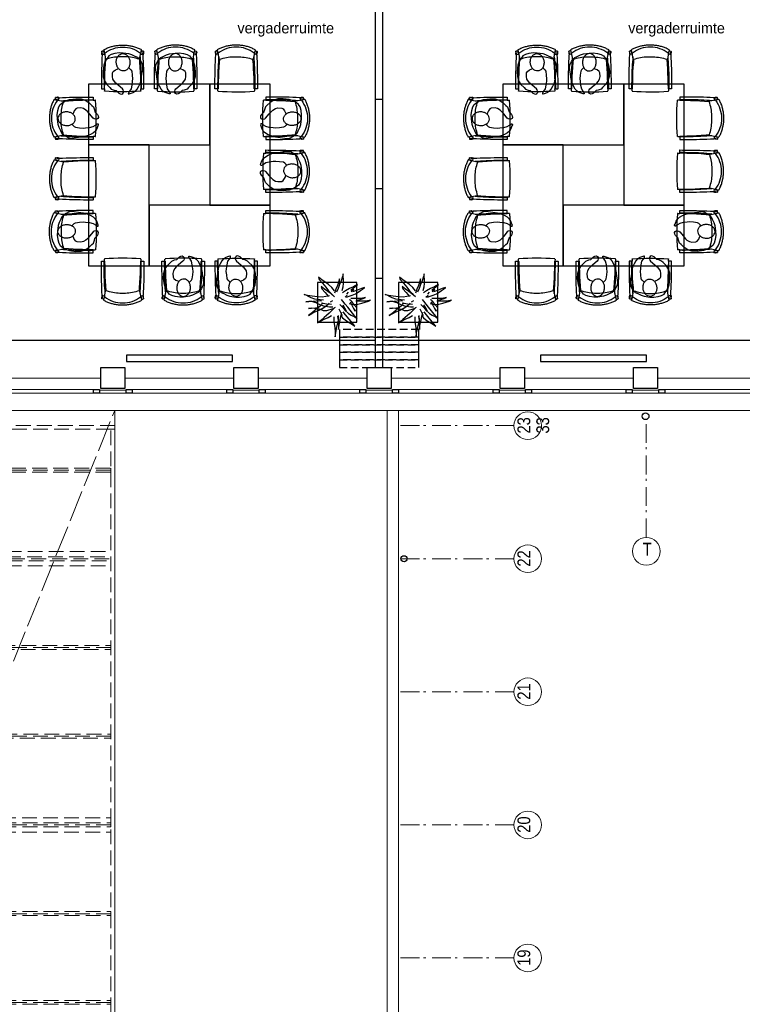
# Model space of a CAD drawing. Header units: millimetres. Extents: x 274611 to 749520, y 175257 to 298905.
# Tile 209 of 251: x 691975 to 701525, y 214855 to 227878. Entities that reach past the tile are written whole.
import ezdxf

# ---------------------------------------------------------------- set-up
doc = ezdxf.new("R2010")
doc.units = ezdxf.units.MM
doc.header["$LTSCALE"] = 400
doc.header["$PDMODE"] = 1
doc.header["$PDSIZE"] = 15
for name, pattern in [('HIDDEN', [0.375, 0.25, -0.125]), ('STYLE_02', [0.694427, 0.486069, -0.208359]), ('STYLE_03', [1.25, 1.041641, -0.208359]), ('STYLE_06', [1.041641, 0.625, -0.208282, 0.069427, -0.138931])]:
    doc.linetypes.add(name, pattern=pattern)
for name, color, linetype in [('-ve', 2, 'HIDDEN'), ('co1-1-n-1-0-8_ip0', 7, 'Continuous'), ('inlay', 6, 'Continuous'), ('inr', 4, 'Continuous'), ('plant', 114, 'Continuous'), ('plat', 5, 'Continuous'), ('symbol', 1, 'Continuous'), ('timmerwerk-ge', 150, 'Continuous'), ('timmerwerk-ve', 8, 'HIDDEN')]:
    doc.layers.add(name, color=color, linetype=linetype)
for name, color, linetype, lineweight in [('Buitenkozijnen', 140, 'Continuous', 15), ('mat-baksteen', 5, 'Continuous', 25), ('mat-beton (ihwg)', 5, 'Continuous', 25), ('None', 7, 'Continuous', 9)]:
    doc.layers.add(name, color=color, linetype=linetype, lineweight=lineweight)
doc.styles.add('Arial Narrow', font='ARIALN.TTF', dxfattribs={"height": 222.25})
doc.styles.add('s100', font='stylu.ttf', dxfattribs={"height": 100})

# ---------------------------------------------------------------- blocks, each defined once
blk = doc.blocks.new('*U2198')
at = {"layer": 'None', "color": 140, "linetype": 'STYLE_03', "lineweight": 15}
blk.add_line((-2694, -27630), (6326, -5310), dxfattribs=at)
at = {"layer": 'None', "color": 43, "linetype": 'STYLE_02', "lineweight": 9}
for p, q in [((792, -6073), (6276, -6073)), ((6276, -6123), (6276, -6073)), ((792, -6123), (6276, -6123)), ((2113, -7246), (6276, -7246)), ((6276, -7296), (6276, -7246)), ((2136, -7296), (6276, -7296)), ((2314, -8419), (6276, -8419)), ((6276, -8469), (6276, -8419)), ((2307, -8469), (6276, -8469)), ((1788, -9593), (6276, -9592)), ((6276, -9642), (6276, -9592)), ((1740, -9643), (6276, -9642)), ((-2669, -10765), (6276, -10765)), ((6276, -10815), (6276, -10765)), ((-2669, -10815), (6276, -10815)), ((-2669, -11938), (6276, -11938)), ((6276, -11988), (6276, -11938)), ((-2669, -11988), (6276, -11988)), ((-2669, -13111), (6276, -13111)), ((6276, -13161), (6276, -13111)), ((-2669, -13161), (6276, -13161))]:
    blk.add_line(p, q, dxfattribs=at)
at = {"layer": 'None', "color": 140, "linetype": 'STYLE_02', "lineweight": 15}
for p, q in [((6276, -6098), (792, -6098)), ((6251, -7271), (2059, -7271)), ((2121, -7175), (6276, -7175)), ((2121, -7365), (6276, -7365)), ((6276, -8445), (2297, -8445)), ((6276, -9618), (1762, -9618)), ((-2674, -10695), (6276, -10695)), ((6276, -10791), (-2669, -10791)), ((-2674, -10885), (6276, -10885)), ((6276, -11965), (-2674, -11965)), ((6276, -13138), (-2674, -13138))]:
    blk.add_line(p, q, dxfattribs=at)
at = {"layer": 'None', "color": 43, "linetype": 'STYLE_02', "lineweight": 9}
for points in [[(6326, -5508), (-634, -5508), (-584, -5558), (6326, -5558)], [(6276, -5558), (6326, -5558), (6326, -21322), (6276, -21322)]]:
    blk.add_lwpolyline(points, close=True, dxfattribs=at)
blk = doc.blocks.new('Gevelpui best 1410 (2D)')
at = {"layer": 'Buitenkozijnen', "lineweight": 15}
for p, q in [((-260, 0), (-260, -1410)), ((-260, 0), (-210, 0)), ((-210, 0), (-210, -1410)), ((-260, -1410), (-210, -1410))]:
    blk.add_line(p, q, dxfattribs=at)
at = {"layer": 'Buitenkozijnen', "color": 92, "lineweight": 25}
for points in [[(-260, 0), (-210, 0), (-210, -80), (-260, -80)], [(-260, -1330), (-210, -1330), (-210, -1410), (-260, -1410)]]:
    blk.add_lwpolyline(points, close=True, dxfattribs=at)
at = {"layer": 'None', "color": 43, "linetype": 'Continuous', "lineweight": 9}
blk.add_line((-410, 15), (-410, -1425), dxfattribs=at)
blk = doc.blocks.new('Kolom 280x320')
at = {"layer": 'mat-beton (ihwg)', "lineweight": 25}
blk.add_lwpolyline([(-300, 160), (-20, 160), (-20, -160), (-300, -160)], close=True, dxfattribs=at)
at = {"layer": 'None', "color": 92, "linetype": 'Continuous', "lineweight": 5}
blk.add_point((0, 0), dxfattribs=at)
blk = doc.blocks.new('HWA')
at = {"layer": 'None', "color": 92, "linetype": 'Continuous', "lineweight": 25}
blk.add_circle((0, -74), 40, dxfattribs=at)
blk = doc.blocks.new('SYMB-PS01_B2')
blk.add_lwpolyline([(59, 67), (70, 78), (86, 97), (96, 116), (98, 170), (99, 217), (92, 251), (81, 303), (67, 349), (45, 376), (34, 388), (27, 400), (26, 410), (36, 414), (52, 410), (91, 400), (122, 385), (148, 360), (173, 323), (197, 279), (212, 232), (226, 169), (242, 111), (247, 76), (244, 36), (229, 2), (211, -32), (190, -56), (158, -74), (117, -98), (79, -116), (3, -132), (-47, -138), (-107, -136), (-154, -127), (-189, -110), (-215, -78), (-241, -46), (-264, 7), (-282, 88), (-285, 159), (-274, 212), (-246, 263), (-209, 308), (-193, 329), (-157, 347), (-131, 355), (-98, 391), (-80, 403), (-61, 408), (-47, 402), (-35, 389), (-34, 373), (-37, 352), (-46, 340), (-99, 287), (-128, 256), (-144, 235), (-162, 201), (-165, 167), (-158, 117), (-147, 99), (-118, 82), (-93, 74), (-75, 68)])
blk.add_lwpolyline([(-98, -12, 0.078796), (-90, -57, 0.088041), (-69, -93, 0.105312), (-38, -117, 0.121926), (-4, -125, 0.121926), (29, -115, 0.105312), (58, -89, 0.088041), (77, -52, 0.078796), (83, -7, 0.078796), (74, 38, 0.088041), (54, 74, 0.105312), (23, 98, 0.121926), (-11, 105, 0.121926), (-44, 96, 0.105312), (-74, 70, 0.088041), (-92, 33, 0.078796)], format="xyb", close=True)
blk = doc.blocks.new('co1-1-n-1-0-8_b2')
at = {"linetype": 'Continuous'}
for p, q in [((-241, -40), (-241, -12)), ((241, -12), (241, -40)), ((-276, -536), (-277, -515)), ((-271, -489), (-271, -489)), ((-250, -554), (-241, -513)), ((-241, -513), (-225, -438)), ((-225, -438), (-224, -432)), ((224, -432), (225, -438)), ((225, -438), (241, -513)), ((241, -513), (250, -554)), ((271, -489), (271, -489)), ((276, -536), (277, -515)), ((249, -542), (249, -542))]:
    blk.add_line(p, q, dxfattribs=at)
at = {"linetype": 'Continuous', "flags": 128}
for points in [[(-271, -489), (-273, -444), (-275, -398), (-277, -352), (-278, -306), (-279, -260), (-280, -213), (-281, -167), (-281, -121), (-281, -74), (-281, -42, -0.413754), (-279, -40), (-241, -40, -0.411281), (-239, -42), (-238, -118), (-236, -181), (-234, -244), (-230, -307), (-226, -368), (-221, -429)], [(221, -429), (224, -387), (229, -324), (233, -261), (236, -198), (237, -135), (239, -42, -0.410009), (241, -40), (279, -40, -0.413754), (281, -42), (281, -74), (281, -121), (281, -167), (280, -213), (279, -260), (278, -306), (277, -352), (275, -398), (273, -444), (271, -489)]]:
    blk.add_lwpolyline(points, format="xyb", dxfattribs=at)
for points in [[(-231, -465), (-233, -434), (-236, -396), (-238, -357), (-240, -319), (-242, -285), (-243, -250), (-244, -216), (-245, -181), (-245, -147), (-246, -112), (-246, -77), (-246, -42)], [(231, -465), (233, -434), (236, -396), (238, -357), (240, -319), (242, -285), (243, -250), (244, -216), (245, -181), (245, -147), (246, -112), (246, -77), (246, -42)], [(-271, -488), (-272, -491), (-273, -496), (-274, -500), (-274, -501), (-274, -503), (-275, -504), (-275, -505), (-275, -507), (-276, -510), (-276, -512), (-277, -514)], [(-277, -514), (-277, -514), (-277, -515)], [(-269, -491), (-263, -494), (-247, -499), (-238, -501)], [(0, -465), (-18, -465), (-36, -465), (-59, -463), (-82, -461), (-106, -458), (-129, -454), (-152, -450), (-175, -444), (-198, -438), (-221, -431)], [(221, -431), (198, -438), (175, -444), (152, -450), (129, -454), (106, -458), (83, -461), (60, -463), (36, -465), (18, -465), (0, -465)], [(238, -501), (241, -500), (255, -496), (269, -492), (269, -491)], [(277, -514), (276, -512), (276, -509), (275, -507), (275, -505), (274, -504), (274, -502), (274, -501), (273, -497), (272, -494), (271, -488)], [(277, -514), (277, -514), (277, -515)], [(-252, -543), (-266, -540), (-275, -538)], [(-249, -557), (-242, -561), (-231, -566), (-221, -571), (-210, -576), (-198, -581), (-186, -585), (-173, -590), (-161, -594), (-149, -598), (-136, -601), (-123, -604), (-111, -607), (-98, -610), (-85, -612), (-73, -614), (-60, -615), (-47, -617), (-34, -618), (-23, -618), (-11, -619), (0, -619)], [(0, -619), (8, -619), (20, -618), (31, -618), (43, -617), (56, -616), (69, -614), (82, -612), (94, -610), (107, -608), (120, -605), (132, -602), (145, -599), (157, -595), (170, -591), (182, -587), (194, -582), (206, -577), (218, -572), (228, -567), (239, -562), (249, -557)], [(252, -543), (266, -540), (275, -538)]]:
    blk.add_lwpolyline(points, dxfattribs=at)
blk.add_arc((0, -2996), 2996, 85.4335, 94.5665)
at = {"linetype": 'Continuous'}
for centre, radius, start, end in [((-238, -12), 2.5, 94.5665, 179.4807), ((238, -12), 2.5, 0.5193, 85.4335), ((-269, -489), 2.5, 182.8058, 251.2127), ((0, -201), 391, 232.6355, 269.9709), ((0, -201), 391, 270.0307, 307.3629), ((269, -489), 2.5, 288.7873, 357.1942), ((-274, -536), 2.02, 180.4977, 256.3076), ((-251, -541), 2.06, 259.0773, 349.1575), ((-248, -555), 2.5, 167.791, 242.1608), ((251, -541), 2.06, 190.8425, 280.9227), ((248, -555), 2.5, 297.8392, 12.209), ((274, -536), 2.02, 283.6924, 359.5023)]:
    blk.add_arc(centre, radius, start, end, dxfattribs=at)
for points, knots in [([(-265, -493), (-265, -494), (-266, -495), (-266, -498), (-266, -499), (-267, -501), (-267, -503), (-268, -506), (-269, -508), (-269, -512), (-270, -514), (-271, -518), (-272, -520), (-272, -524), (-273, -526), (-274, -529), (-274, -530), (-275, -533), (-275, -535), (-275, -536)], [0, 0, 0, 0, 0.1046264, 0.1046264, 0.2041971, 0.2041971, 0.3037678, 0.3037678, 0.4397222, 0.4397222, 0.5756766, 0.5756766, 0.7177927, 0.7177927, 0.8100398, 0.8100398, 0.902287, 0.902287, 0.9702722, 0.9702722, 0.9702722, 0.9702722]), ([(-240, -501), (-240, -501), (-241, -504), (-242, -510), (-244, -519), (-247, -530), (-248, -537), (-249, -541)], [0, 0, 0, 0, 0.035243, 0.2774915, 0.5197864, 0.7622544, 1, 1, 1, 1]), ([(240, -501), (240, -501), (241, -504), (242, -510), (244, -519), (247, -530), (248, -537), (249, -541)], [0, 0, 0, 0, 0.034208, 0.276552, 0.518943, 0.761507, 1, 1, 1, 1]), ([(265, -493), (265, -494), (266, -495), (266, -498), (266, -499), (267, -501), (267, -503), (268, -506), (269, -508), (269, -512), (270, -514), (271, -518), (272, -520), (272, -524), (273, -526), (274, -529), (274, -530), (275, -533), (275, -535), (275, -536)], [0, 0, 0, 0, 0.1047297, 0.1047297, 0.2042741, 0.2042741, 0.3038185, 0.3038185, 0.4398435, 0.4398435, 0.5758684, 0.5758684, 0.7177557, 0.7177557, 0.8100315, 0.8100315, 0.9023074, 0.9023074, 0.9702936, 0.9702936, 0.9702936, 0.9702936])]:
    blk.add_open_spline(points, degree=3, knots=knots, dxfattribs=at)
at = {"layer": 'co1-1-n-1-0-8_ip0'}
blk.add_point((0, 0), dxfattribs=at)
blk = doc.blocks.new('boom nieuw 01')
at = {"layer": 'plant', "extrusion": (0, -4.44089e-16, -1)}
for p, q in [((-574, 694), (-627, 737)), ((-627, 737), (-616, 698)), ((-574, 694), (-627, 737)), ((-627, 737), (-616, 698)), ((-616, 698), (-564, 639)), ((-616, 698), (-564, 639)), ((-519, 654), (-574, 694)), ((-519, 654), (-574, 694)), ((-467, 618), (-519, 654)), ((-467, 618), (-519, 654)), ((-298, 670), (-316, 598)), ((-285, 709), (-298, 670)), ((-285, 665), (-285, 709)), ((-279, 616), (-285, 665)), ((-257, 677), (-284, 619)), ((-257, 677), (-284, 619)), ((-238, 749), (-257, 677)), ((-238, 749), (-257, 677)), ((-225, 789), (-238, 749)), ((-225, 789), (-238, 749)), ((-225, 745), (-225, 789)), ((-225, 745), (-225, 789)), ((-219, 696), (-225, 745)), ((-219, 696), (-225, 745)), ((-219, 630), (-219, 696)), ((-219, 630), (-219, 696)), ((-531, 541), (-584, 584)), ((-584, 584), (-573, 545)), ((-531, 541), (-584, 584)), ((-584, 584), (-573, 545)), ((-573, 545), (-520, 486)), ((-573, 545), (-520, 486)), ((-564, 639), (-510, 574)), ((-564, 639), (-510, 574)), ((-476, 501), (-531, 541)), ((-476, 501), (-531, 541)), ((-520, 486), (-467, 421)), ((-520, 486), (-467, 421)), ((-510, 574), (-463, 510)), ((-510, 574), (-463, 510)), ((-424, 465), (-476, 501)), ((-424, 465), (-476, 501)), ((-412, 565), (-467, 618)), ((-412, 565), (-467, 618)), ((-463, 510), (-423, 466)), ((-463, 510), (-423, 466)), ((-369, 511), (-412, 565)), ((-369, 511), (-412, 565)), ((-344, 540), (-368, 472)), ((-316, 598), (-344, 540)), ((-308, 551), (-333, 488)), ((-308, 551), (-333, 488)), ((-284, 619), (-308, 551)), ((-284, 619), (-308, 551)), ((-243, 519), (-227, 576)), ((-243, 519), (-227, 576)), ((-187, 511), (-234, 479)), ((-187, 511), (-234, 479)), ((-227, 576), (-219, 630)), ((-227, 576), (-219, 630)), ((-119, 548), (-187, 511)), ((-167, 460), (-136, 488)), ((-167, 460), (-136, 488)), ((-55, 579), (-119, 548)), ((-55, 579), (-119, 548)), ((-101, 524), (-55, 560)), ((-101, 524), (-55, 560)), ((-95, 500), (-50, 537)), ((-4, 517), (-70, 496)), ((-4, 517), (-70, 496)), ((9, 617), (-55, 579)), ((9, 617), (-55, 579)), ((-55, 560), (-36, 579)), ((-55, 560), (-36, 579)), ((-36, 579), (9, 617)), ((-36, 579), (9, 617)), ((-25, 464), (20, 490)), ((-25, 464), (20, 490)), ((73, 551), (-4, 517)), ((73, 551), (-4, 517)), ((20, 490), (61, 517)), ((20, 490), (61, 517)), ((61, 517), (92, 539)), ((61, 517), (92, 539)), ((126, 569), (73, 551)), ((126, 569), (73, 551)), ((92, 539), (126, 569)), ((92, 539), (126, 569)), ((-831, 440), (-863, 451)), ((-863, 451), (-808, 440)), ((-831, 440), (-863, 451)), ((-863, 451), (-808, 440)), ((-838, 331), (-790, 339)), ((-838, 331), (-790, 339)), ((-787, 335), (-838, 331)), ((-787, 335), (-838, 331)), ((-793, 417), (-831, 440)), ((-793, 417), (-831, 440)), ((-808, 440), (-733, 432)), ((-808, 440), (-733, 432)), ((-751, 400), (-793, 417)), ((-751, 400), (-793, 417)), ((-790, 339), (-724, 343)), ((-790, 339), (-724, 343)), ((-737, 335), (-787, 335)), ((-737, 335), (-787, 335)), ((-690, 378), (-751, 400)), ((-690, 378), (-751, 400)), ((-691, 320), (-737, 335)), ((-733, 432), (-646, 419)), ((-733, 432), (-646, 419)), ((-724, 343), (-665, 349)), ((-724, 343), (-665, 349)), ((-601, 365), (-690, 378)), ((-601, 365), (-690, 378)), ((-665, 349), (-613, 352)), ((-665, 349), (-613, 352)), ((-646, 419), (-567, 415)), ((-646, 419), (-567, 415)), ((-613, 352), (-578, 349)), ((-613, 352), (-578, 349)), ((-547, 362), (-601, 365)), ((-547, 362), (-601, 365)), ((-567, 415), (-510, 423)), ((-567, 415), (-510, 423)), ((-510, 423), (-451, 434)), ((-510, 423), (-451, 434)), ((-398, 347), (-436, 328)), ((-398, 347), (-436, 328)), ((-369, 412), (-424, 465)), ((-369, 412), (-424, 465)), ((-423, 466), (-397, 444)), ((-423, 466), (-397, 444)), ((-231, 344), (-254, 371)), ((-231, 344), (-254, 371)), ((-192, 292), (-231, 344)), ((-192, 292), (-231, 344)), ((-195, 409), (-161, 444)), ((-170, 410), (-128, 424)), ((-170, 410), (-128, 424)), ((-128, 424), (-78, 443)), ((-128, 424), (-78, 443)), ((-105, 362), (-122, 364)), ((-105, 362), (-122, 364)), ((-113, 330), (-85, 277)), ((-113, 330), (-85, 277)), ((-83, 336), (-105, 362)), ((-83, 336), (-105, 362)), ((-15, 385), (-100, 387)), ((-15, 385), (-100, 387)), ((-43, 284), (-83, 336)), ((-43, 284), (-83, 336)), ((-78, 443), (-25, 464)), ((-78, 443), (-25, 464)), ((69, 341), (-16, 343)), ((69, 341), (-16, 343)), ((71, 388), (-15, 385)), ((71, 388), (-15, 385)), ((-5, 354), (51, 371)), ((-5, 354), (51, 371)), ((51, 371), (104, 389)), ((51, 371), (104, 389)), ((154, 344), (69, 341)), ((154, 344), (69, 341)), ((140, 402), (71, 388)), ((140, 402), (71, 388)), ((79, 310), (135, 327)), ((79, 310), (135, 327)), ((104, 389), (140, 402)), ((104, 389), (140, 402)), ((135, 327), (188, 345)), ((135, 327), (188, 345)), ((224, 359), (154, 344)), ((224, 359), (154, 344)), ((188, 345), (224, 359)), ((188, 345), (224, 359)), ((-794, 221), (-746, 230)), ((-794, 221), (-746, 230)), ((-743, 226), (-794, 221)), ((-743, 226), (-794, 221)), ((-722, 163), (-748, 141)), ((-722, 163), (-748, 141)), ((-746, 230), (-680, 234)), ((-746, 230), (-680, 234)), ((-694, 225), (-743, 226)), ((-694, 225), (-743, 226)), ((-737, 139), (-688, 167)), ((-737, 139), (-688, 167)), ((-686, 193), (-722, 163)), ((-686, 193), (-722, 163)), ((-647, 211), (-694, 225)), ((-647, 211), (-694, 225)), ((-636, 315), (-691, 320)), ((-636, 315), (-691, 320)), ((-688, 167), (-620, 196)), ((-688, 167), (-620, 196)), ((-648, 228), (-686, 193)), ((-648, 228), (-686, 193)), ((-642, 298), (-680, 321)), ((-642, 298), (-680, 321)), ((-680, 234), (-621, 240)), ((-680, 234), (-621, 240)), ((-604, 263), (-648, 228)), ((-604, 263), (-648, 228)), ((-592, 206), (-647, 211)), ((-592, 206), (-647, 211)), ((-601, 281), (-642, 298)), ((-601, 281), (-642, 298)), ((-620, 196), (-568, 225)), ((-620, 196), (-568, 225)), ((-553, 314), (-604, 263)), ((-553, 314), (-604, 263)), ((-540, 259), (-601, 281)), ((-540, 259), (-601, 281)), ((-549, 186), (-592, 206)), ((-549, 186), (-592, 206)), ((-583, 313), (-496, 300)), ((-583, 313), (-496, 300)), ((-568, 225), (-511, 263)), ((-568, 225), (-511, 263)), ((-496, 183), (-549, 186)), ((-496, 183), (-549, 186)), ((-451, 246), (-540, 259)), ((-451, 246), (-540, 259)), ((-511, 263), (-472, 292)), ((-511, 263), (-472, 292)), ((-496, 300), (-417, 296)), ((-496, 300), (-417, 296)), ((-392, 219), (-496, 183)), ((-392, 219), (-496, 183)), ((-472, 292), (-455, 309)), ((-472, 292), (-455, 309)), ((-403, 195), (-454, 144)), ((-403, 195), (-454, 144)), ((-397, 243), (-451, 246)), ((-397, 243), (-451, 246)), ((-369, 232), (-403, 195)), ((-369, 232), (-403, 195)), ((-354, 238), (-392, 219)), ((-354, 238), (-392, 219)), ((-297, 215), (-269, 162)), ((-297, 215), (-269, 162)), ((-281, 288), (-232, 238)), ((-281, 288), (-232, 238)), ((-269, 162), (-239, 109)), ((-269, 162), (-239, 109)), ((-194, 216), (-242, 260)), ((-194, 216), (-242, 260)), ((-233, 285), (-204, 233)), ((-233, 285), (-204, 233)), ((-232, 238), (-199, 194)), ((-232, 238), (-199, 194)), ((-186, 120), (-227, 169)), ((-186, 120), (-227, 169)), ((-204, 233), (-174, 186)), ((-204, 233), (-174, 186)), ((-199, 194), (-138, 143)), ((-199, 194), (-138, 143)), ((-174, 186), (-194, 216)), ((-174, 186), (-194, 216)), ((-151, 244), (-192, 292)), ((-151, 244), (-192, 292)), ((-33, 98), (-151, 244)), ((-33, 98), (-151, 244)), ((-127, 307), (-59, 290)), ((-127, 307), (-59, 290)), ((-85, 277), (-56, 224)), ((-85, 277), (-56, 224)), ((-59, 290), (16, 294)), ((-59, 290), (16, 294)), ((-56, 224), (-25, 178)), ((-56, 224), (-25, 178)), ((-25, 178), (-46, 207)), ((-25, 178), (-46, 207)), ((-3, 235), (-43, 284)), ((-3, 235), (-43, 284)), ((16, 294), (79, 310)), ((16, 294), (79, 310)), ((-748, 141), (-796, 107)), ((-748, 141), (-796, 107)), ((-796, 107), (-737, 139)), ((-796, 107), (-737, 139)), ((-597, 22), (-646, -12)), ((-597, 22), (-646, -12)), ((-646, -12), (-586, 20)), ((-646, -12), (-586, 20)), ((-572, 44), (-597, 22)), ((-572, 44), (-597, 22)), ((-586, 20), (-537, 48)), ((-586, 20), (-537, 48)), ((-535, 74), (-572, 44)), ((-535, 74), (-572, 44)), ((-537, 48), (-469, 77)), ((-537, 48), (-469, 77)), ((-497, 109), (-535, 74)), ((-497, 109), (-535, 74)), ((-454, 144), (-497, 109)), ((-454, 144), (-497, 109)), ((-469, 77), (-417, 106)), ((-469, 77), (-417, 106)), ((-380, 87), (-378, 37)), ((-380, 87), (-378, 37)), ((-378, 37), (-372, -25)), ((-378, 37), (-372, -25)), ((-317, 95), (-308, 24)), ((-317, 95), (-308, 24)), ((-317, -32), (-303, 34)), ((-317, -32), (-303, 34)), ((-308, 24), (-304, -32)), ((-308, 24), (-304, -32)), ((-303, 34), (-304, 107)), ((-303, 34), (-304, 107)), ((-293, -58), (-278, 12)), ((-293, -58), (-278, 12)), ((-278, 12), (-263, 89)), ((-278, 12), (-263, 89)), ((-267, 114), (-235, 70)), ((-267, 114), (-235, 70)), ((-263, 89), (-248, 155)), ((-263, 89), (-248, 155)), ((-235, 70), (-173, 19)), ((-235, 70), (-173, 19)), ((-69, -25), (-186, 120)), ((-69, -25), (-186, 120)), ((-173, 19), (-128, -8)), ((-173, 19), (-128, -8)), ((-138, 143), (-93, 116)), ((-138, 143), (-93, 116)), ((-93, 116), (-36, 86)), ((-93, 116), (-36, 86)), ((-36, 86), (2, 56)), ((-36, 86), (2, 56)), ((2, 56), (-33, 98)), ((2, 56), (-33, 98)), ((-372, -25), (-363, -96)), ((-372, -25), (-363, -96)), ((-363, -96), (-359, -152)), ((-363, -96), (-359, -152)), ((-359, -152), (-354, -201)), ((-359, -152), (-354, -201)), ((-348, -178), (-333, -108)), ((-348, -178), (-333, -108)), ((-333, -108), (-317, -32)), ((-333, -108), (-317, -32)), ((-304, -32), (-299, -81)), ((-304, -32), (-299, -81)), ((-303, -124), (-293, -58)), ((-303, -124), (-293, -58)), ((-299, -81), (-303, -124)), ((-299, -81), (-303, -124)), ((-128, -8), (-72, -38)), ((-128, -8), (-72, -38)), ((-72, -38), (-33, -68)), ((-72, -38), (-33, -68)), ((-33, -68), (-69, -25)), ((-33, -68), (-69, -25)), ((-358, -244), (-348, -178)), ((-358, -244), (-348, -178)), ((-354, -201), (-358, -244)), ((-354, -201), (-358, -244))]:
    blk.add_line(p, q, dxfattribs=at)
at = {"layer": 'timmerwerk-ge', "linetype": 'Continuous', "extrusion": (0, -4.44089e-16, -1)}
for p, q in [((0, 647), (-647, 647)), ((-647, 647), (-647, 0)), ((0, 0), (0, 647)), ((-647, 0), (0, 0))]:
    blk.add_line(p, q, dxfattribs=at)

msp = doc.modelspace()

# ---------------------------------------------------------------- linework, layer by layer
at = {"layer": 'Buitenkozijnen', "lineweight": 15}
for points in [[(693381.28989, 222938.70344), (693381.28989, 222978.74408), (693031.28989, 222978.74408), (693031.28989, 222938.70344)], [(695141.28989, 222938.70344), (695141.28989, 222978.74408), (694791.28989, 222978.74408), (694791.28989, 222938.70344)], [(696901.28989, 222938.70344), (696901.28989, 222978.74408), (696551.28989, 222978.74408), (696551.28989, 222938.70344)], [(698661.28989, 222938.70344), (698661.28989, 222978.74408), (698311.28989, 222978.74408), (698311.28989, 222938.70344)], [(700421.28989, 222938.70344), (700421.28989, 222978.74408), (700071.28989, 222978.74408), (700071.28989, 222938.70344)]]:
    msp.add_lwpolyline(points, close=True, dxfattribs=at)
at = {"layer": 'Buitenkozijnen', "color": 43, "linetype": 'Continuous', "lineweight": 9, "flags": 128}
msp.add_lwpolyline([(708206.28989, 222938.70344), (708206.28989, 222708.70344), (686341.28989, 222708.70344), (686341.28989, 222728.74408)], dxfattribs=at)
at = {"layer": 'inlay'}
for p, q in [((691496.28989, 223638.70344), (696676.28989, 223638.70344)), ((696776.28989, 223638.70344), (701841.28989, 223638.70344))]:
    msp.add_line(p, q, dxfattribs=at)
at = {"layer": 'None', "color": 43, "linetype": 'Continuous', "lineweight": 9}
msp.add_line((696830.27116, 206448.74408), (696830.27116, 222708.70344), dxfattribs=at)
at = {"layer": 'None', "color": 7, "linetype": 'STYLE_06', "lineweight": 9}
for p, q in [((698507.48328, 222508.74408), (697007.48328, 222508.74408)), ((698507.48328, 222508.74408), (697007.48328, 222508.74408)), ((700256.28989, 221029.70392), (700256.28989, 222529.70392)), ((698507.48328, 220748.74408), (697007.48328, 220748.74408)), ((698507.48328, 218988.74408), (697007.48328, 218988.74408)), ((698507.48328, 217228.74408), (697007.48328, 217228.74408)), ((698507.48328, 215468.74408), (697007.48328, 215468.74408))]:
    msp.add_line(p, q, dxfattribs=at)
at = {"layer": 'None', "color": 43, "linetype": 'Continuous', "lineweight": 9}
msp.add_lwpolyline([(693231.29016, 222708.70344), (696980.27116, 222708.70344), (696980.27116, 206448.74408), (693231.29016, 206448.74408)], close=True, dxfattribs=at)
for centre in [(698690.08969, 222508.74408), (698690.08969, 222508.74408), (700256.28989, 220847.09751), (698690.08969, 220748.74408), (698690.08969, 218988.74408), (698690.08969, 217228.74408), (698690.08969, 215468.74408)]:
    msp.add_circle(centre, 182.60642, dxfattribs=at)
at = {"layer": 'None', "color": 92, "linetype": 'Continuous', "lineweight": 25}
msp.add_circle((700246.28989, 222633.74408), 45, dxfattribs=at)
at = {"layer": 'plat'}
for p, q in [((696676.28989, 223278.74408), (696676.28989, 228008.74408)), ((696776.28989, 223278.74408), (696776.28989, 228008.74408)), ((696676.28989, 226826.24408), (696776.28989, 226826.24408)), ((696676.28989, 225643.74408), (696776.28989, 225643.74408)), ((696676.28989, 224461.24408), (696776.28989, 224461.24408))]:
    msp.add_line(p, q, dxfattribs=at)
at = {"layer": 'symbol'}
for points in [[(693386.28989, 223359.14547), (694786.28989, 223359.14547), (694786.28989, 223439.14547), (693386.28989, 223439.14547)], [(698858.78989, 223359.14547), (700258.78989, 223359.14547), (700258.78989, 223439.14547), (698858.78989, 223439.14547)]]:
    msp.add_lwpolyline(points, close=True, dxfattribs=at)
at = {"layer": 'timmerwerk-ge'}
for points in [[(692886.28989, 226223.72376), (694486.28989, 226223.72376), (694486.28989, 227023.72376), (692886.28989, 227023.72376)], [(694486.28989, 227023.72376), (694486.28989, 225423.72376), (695286.28989, 225423.72376), (695286.28989, 227023.72376)], [(698358.78989, 226223.72376), (699958.78989, 226223.72376), (699958.78989, 227023.72376), (698358.78989, 227023.72376)], [(699958.78989, 227023.72376), (699958.78989, 225423.72376), (700758.78989, 225423.72376), (700758.78989, 227023.72376)], [(693686.28989, 224623.72376), (693686.28989, 226223.72376), (692886.28989, 226223.72376), (692886.28989, 224623.72376)], [(699158.78989, 224623.72376), (699158.78989, 226223.72376), (698358.78989, 226223.72376), (698358.78989, 224623.72376)], [(695286.28989, 225423.72376), (693686.28989, 225423.72376), (693686.28989, 224623.72376), (695286.28989, 224623.72376)], [(700758.78989, 225423.72376), (699158.78989, 225423.72376), (699158.78989, 224623.72376), (700758.78989, 224623.72376)]]:
    msp.add_lwpolyline(points, close=True, dxfattribs=at)
at = {"layer": 'timmerwerk-ve'}
for points in [[(696203.28989, 223678.74408), (697249.28989, 223678.74408), (697249.28989, 223778.74408), (696203.28989, 223778.74408)], [(696203.28989, 223578.74408), (697249.28989, 223578.74408), (697249.28989, 223678.74408), (696203.28989, 223678.74408)], [(696203.28989, 223478.74408), (697249.28989, 223478.74408), (697249.28989, 223578.74408), (696203.28989, 223578.74408)], [(696203.28989, 223378.74408), (697249.28989, 223378.74408), (697249.28989, 223478.74408), (696203.28989, 223478.74408)], [(696203.28989, 223278.74408), (697249.28989, 223278.74408), (697249.28989, 223378.74408), (696203.28989, 223378.74408)]]:
    msp.add_lwpolyline(points, close=True, dxfattribs=at)

# ---------------------------------------------------------------- block references
at = {"layer": '-ve', "xscale": 0.8063999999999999, "yscale": 0.8063999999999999, "zscale": 0.8063999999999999}
for p in [(696431.72614, 223878.76935), (697501.69769, 223878.76935)]:
    msp.add_blockref('boom nieuw 01', p, dxfattribs=at)
at = {"layer": 'Buitenkozijnen', "color": 7, "rotation": 270}
for p in [(693031.28989, 222728.74408), (694791.28989, 222728.74408), (696551.28989, 222728.74408), (698311.28989, 222728.74408), (700071.28989, 222728.74408), (701831.28989, 222728.74408)]:
    msp.add_blockref('Gevelpui best 1410 (2D)', p, dxfattribs=at)
at = {"layer": 'inr', "xscale": -1}
for p, rotation in [((693336.28989, 226923.72376), 180.0895042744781), ((698808.78989, 226923.72376), 180.0895042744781), ((695186.28989, 226573.72376), 90.08950427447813), ((700658.78989, 226573.72376), 90.08950427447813), ((692986.28989, 225073.72376), 270.0895042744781), ((698458.78989, 225073.72376), 270.0895042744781), ((694836.28989, 224723.72376), 0.08950427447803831), ((700308.78989, 224723.72376), 0.08950427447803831)]:
    msp.add_blockref('co1-1-n-1-0-8_b2', p, dxfattribs=dict(at, rotation=rotation))
at = {"layer": 'inr'}
for p, rotation in [((694036.28989, 226923.72376), 179.9104957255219), ((694836.28989, 226923.72376), 179.9104957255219), ((699508.78989, 226923.72376), 179.9104957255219), ((700308.78989, 226923.72376), 179.9104957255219), ((692986.28989, 226573.72376), 269.9104957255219), ((698458.78989, 226573.72376), 269.9104957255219), ((695186.28989, 225873.72376), 89.91049572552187), ((700658.78989, 225873.72376), 89.91049572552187), ((692986.28989, 225773.72376), 269.9104957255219), ((698458.78989, 225773.72376), 269.9104957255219), ((695186.28989, 225073.72376), 89.91049572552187), ((700658.78989, 225073.72376), 89.91049572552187), ((693336.28989, 224723.72376), 359.9104957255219), ((694136.28989, 224723.72376), 359.9104957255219), ((698808.78989, 224723.72376), 359.9104957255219), ((699608.78989, 224723.72376), 359.9104957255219)]:
    msp.add_blockref('co1-1-n-1-0-8_b2', p, dxfattribs=dict(at, rotation=rotation))
at = {"layer": 'mat-baksteen', "color": 7, "rotation": 90}
for p in [(693206.28989, 223298.74408), (694966.28989, 223298.74408), (696726.28989, 223298.74408), (698486.28989, 223298.74408), (700246.28989, 223298.74408)]:
    msp.add_blockref('Kolom 280x320', p, dxfattribs=at)
at = {"layer": 'None', "color": 7}
msp.add_blockref('*U2198', (686905.23053, 228018.74408), dxfattribs=at)
at = {"layer": 'None', "color": 7, "rotation": 90}
msp.add_blockref('HWA', (696980.27116, 220748.74408), dxfattribs=at)
at = {"layer": 'symbol', "xscale": -1}
for p, rotation in [((693349.899, 227305.4297), 184.8969682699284), ((698822.399, 227305.4297), 184.8969682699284), ((695567.99584, 226560.11465), 94.89696826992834), ((692604.58395, 225087.33286), 274.8969682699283), ((698077.08395, 225087.33286), 274.8969682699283), ((694822.68079, 224342.01782), 4.896968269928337), ((700295.18079, 224342.01782), 4.896968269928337)]:
    msp.add_blockref('SYMB-PS01_B2', p, dxfattribs=dict(at, rotation=rotation))
at = {"layer": 'symbol'}
for p, rotation in [((694022.68079, 227305.4297), 175.1030317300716), ((699495.18079, 227305.4297), 175.1030317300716), ((692604.58395, 226560.11465), 265.1030317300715), ((698077.08395, 226560.11465), 265.1030317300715), ((695567.99584, 225887.33286), 85.10303173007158), ((701040.49584, 225087.33286), 85.10303173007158), ((694149.899, 224342.01782), 355.1030317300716), ((699622.399, 224342.01782), 355.1030317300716)]:
    msp.add_blockref('SYMB-PS01_B2', p, dxfattribs=dict(at, rotation=rotation))

# ---------------------------------------------------------------- texts
at = {"layer": 'None', "color": 8, "char_height": 169.333333, "attachment_point": 1, "rotation": 90, "style": 'Arial Narrow'}
for s, insert in [('23', (698553.08061, 222404.74176)), ('33', (698802.84728, 222404.74176)), ('22', (698553.08061, 220644.74176)), ('21', (698553.08061, 218884.74176)), ('20', (698553.08061, 217124.74176)), ('19', (698553.08061, 215364.74176))]:
    msp.add_mtext(s, dxfattribs=dict(at, insert=insert))
at = {"layer": 'None', "color": 8, "insert": (700209.71366, 220959.85509), "char_height": 169.33333, "attachment_point": 1, "style": 'Arial Narrow'}
msp.add_mtext('T', dxfattribs=at)
at = {"layer": 'plat', "style": 's100'}
for p in [(694853.04595, 227696.88802), (700017.74308, 227696.88802)]:
    msp.add_text('vergaderruimte', height=142.0217567, dxfattribs=at).set_placement(p)

doc.saveas('drawing.dxf')
